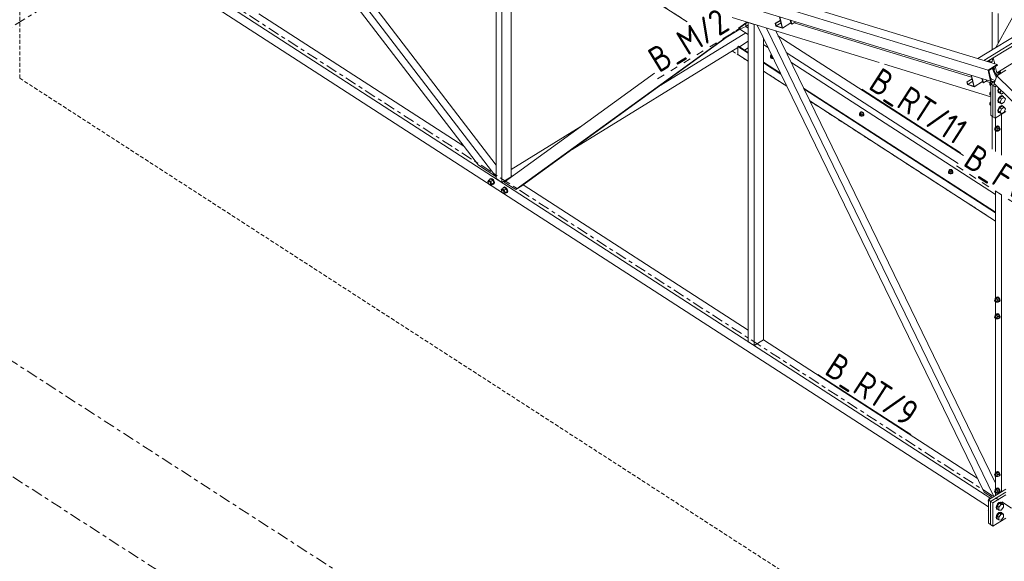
# Model space of a CAD drawing. Header units: millimetres. Extents: x 581 to 1768, y 561 to 1400.
# Tile 37 of 91: x 1094 to 1249, y 1084 to 1169. Entities that reach past the tile are written whole.
import ezdxf

# ---------------------------------------------------------------- set-up
doc = ezdxf.new("R2010")
doc.units = ezdxf.units.MM
doc.header["$LTSCALE"] = 0.6
for name, pattern in [('VERDECKT2', [1.5, 1, -0.5]), ('XKITLINE00', [0]), ('XKITLINE02', [4, 2, -2]), ('XKITLINE03', [6, 3, -1, 1, -1])]:
    doc.linetypes.add(name, pattern=pattern)
for name, color, linetype, lineweight in [('Bolt', 7, 'Continuous', 0), ('Part', 2, 'Continuous', 0), ('PartMark', 3, 'Continuous', 0), ('S-GRID', 1, 'Continuous', 0)]:
    doc.layers.add(name, color=color, linetype=linetype, lineweight=lineweight)
doc.styles.add('ISOCPEUR', font='ISOCPEUR.TTF')

msp = doc.modelspace()

# ---------------------------------------------------------------- linework, layer by layer
at = {"layer": 'Bolt', "color": 3, "linetype": 'XKITLINE00', "lineweight": 0}
for p, q in [((1212.08, 1163.62), (1212, 1163.44)), ((1212.13, 1163.63), (1212.08, 1163.62)), ((1212.13, 1163.56), (1212.14, 1163.62)), ((1212.18, 1163.51), (1212.13, 1163.56)), ((1212.13, 1163.46), (1212.13, 1163.56)), ((1212.14, 1163.62), (1212.14, 1163.62)), ((1212.2, 1163.51), (1212.18, 1163.51)), ((1211.96, 1163.34), (1212, 1163.38)), ((1211.96, 1163.22), (1211.96, 1163.34)), ((1212.05, 1163.12), (1211.96, 1163.22)), ((1211.96, 1163.17), (1211.96, 1163.22)), ((1211.96, 1163.17), (1212.05, 1163.07)), ((1212, 1163.44), (1212.21, 1163.3)), ((1212, 1163.23), (1212, 1163.44)), ((1212.21, 1163.09), (1212, 1163.23)), ((1212.2, 1163.06), (1212.05, 1163.12)), ((1212.05, 1163.07), (1212.2, 1163.01)), ((1212.38, 1163.06), (1212.2, 1163.06)), ((1212.2, 1163.01), (1212.38, 1163.01)), ((1212.29, 1163.31), (1212.21, 1163.3)), ((1212.21, 1163.3), (1212.21, 1163.09)), ((1212.21, 1163.09), (1212.38, 1163.12)), ((1212.41, 1163.07), (1212.38, 1163.06)), ((1212.38, 1163.01), (1212.43, 1163.03)), ((1246.7, 1162.56), (1246.47, 1162.42)), ((1246.76, 1162.9), (1246.65, 1163.01)), ((1246.76, 1162.9), (1246.7, 1162.56)), ((1246.84, 1161.58), (1246.92, 1161.63)), ((1246.92, 1161.63), (1246.91, 1161.63)), ((1246.91, 1161.63), (1246.92, 1161.63)), ((1246.92, 1161.63), (1247.1, 1161.44)), ((1247.04, 1161.13), (1247.1, 1161.44)), ((1246.37, 1159.15), (1246.34, 1159)), ((1246.34, 1159), (1246.37, 1158.89)), ((1246.46, 1159.3), (1246.37, 1159.15)), ((1246.37, 1158.89), (1246.49, 1158.82)), ((1246.58, 1159.41), (1246.46, 1159.3)), ((1246.7, 1159.45), (1246.58, 1159.41)), ((1246.65, 1159.17), (1246.67, 1159.22)), ((1247.09, 1159.47), (1246.67, 1159.22)), ((1246.67, 1159.22), (1246.7, 1159.2)), ((1246.78, 1159.41), (1246.7, 1159.45)), ((1246.78, 1159.41), (1246.88, 1159.34)), ((1247.09, 1159.47), (1247.12, 1159.45)), ((1246.37, 1157.6), (1246.34, 1157.45)), ((1246.34, 1157.45), (1246.37, 1157.34)), ((1246.46, 1157.75), (1246.37, 1157.6)), ((1246.37, 1157.34), (1246.49, 1157.27)), ((1246.49, 1157.77), (1246.46, 1157.75)), ((1246.47, 1158.7), (1246.49, 1158.75)), ((1246.49, 1158.68), (1246.47, 1158.7)), ((1246.47, 1158.7), (1246.49, 1158.69)), ((1247.64, 1158.22), (1247.58, 1157.95)), ((1247.58, 1157.95), (1247.64, 1157.74)), ((1247.75, 1158.41), (1247.64, 1158.22)), ((1247.64, 1157.74), (1247.71, 1157.7)), ((1247.65, 1157.9), (1247.71, 1158.18)), ((1247.71, 1157.7), (1247.65, 1157.9)), ((1247.84, 1158.32), (1247.68, 1157.92)), ((1247.68, 1157.92), (1247.88, 1157.66)), ((1247.68, 1157.92), (1247.97, 1157.73)), ((1247.71, 1158.18), (1247.81, 1158.35)), ((1247.87, 1157.62), (1247.71, 1157.7)), ((1247.91, 1157.64), (1247.87, 1157.62)), ((1247.88, 1157.66), (1248.17, 1157.47)), ((1247.97, 1157.73), (1248.1, 1158.06)), ((1248.17, 1157.47), (1247.97, 1157.73)), ((1248.5, 1157.67), (1248.17, 1157.47)), ((1246.37, 1156.04), (1246.34, 1155.9)), ((1246.34, 1155.9), (1246.37, 1155.79)), ((1246.46, 1156.19), (1246.37, 1156.04)), ((1246.49, 1156.22), (1246.46, 1156.19)), ((1246.47, 1157.15), (1246.49, 1157.2)), ((1246.49, 1157.12), (1246.47, 1157.15)), ((1246.47, 1157.15), (1246.49, 1157.13)), ((1247.64, 1156.67), (1247.58, 1156.39)), ((1247.58, 1156.39), (1247.64, 1156.19)), ((1247.8, 1156.94), (1247.64, 1156.67)), ((1247.64, 1156.19), (1247.71, 1156.15)), ((1247.65, 1156.35), (1247.71, 1156.62)), ((1247.71, 1156.15), (1247.65, 1156.35)), ((1247.88, 1156.88), (1247.68, 1156.37)), ((1247.68, 1156.37), (1247.88, 1156.1)), ((1247.68, 1156.37), (1247.97, 1156.18)), ((1247.71, 1156.62), (1247.87, 1156.9)), ((1247.87, 1156.07), (1247.71, 1156.15)), ((1248.02, 1157.14), (1247.8, 1156.94)), ((1247.87, 1156.9), (1248.09, 1157.1)), ((1247.91, 1156.08), (1247.87, 1156.07)), ((1248.3, 1157.13), (1247.88, 1156.88)), ((1247.88, 1156.88), (1248.17, 1156.69)), ((1247.88, 1156.1), (1248.17, 1155.92)), ((1247.97, 1156.18), (1248.17, 1156.69)), ((1248.17, 1155.92), (1247.97, 1156.18)), ((1248.24, 1157.22), (1248.02, 1157.14)), ((1248.09, 1157.1), (1248.31, 1157.17)), ((1248.17, 1156.69), (1248.59, 1156.95)), ((1248.59, 1156.17), (1248.17, 1155.92)), ((1248.4, 1157.14), (1248.24, 1157.22)), ((1248.3, 1157.13), (1248.59, 1156.95)), ((1248.31, 1157.17), (1248.47, 1157.09)), ((1248.4, 1157.14), (1248.47, 1157.09)), ((1248.47, 1157.09), (1248.5, 1157)), ((1248.59, 1156.95), (1248.79, 1156.69)), ((1248.79, 1156.69), (1248.59, 1156.17)), ((1225.91, 1154.32), (1225.95, 1154.36)), ((1225.91, 1154.21), (1225.91, 1154.32)), ((1226.04, 1154.61), (1225.95, 1154.42)), ((1225.95, 1154.42), (1226.17, 1154.28)), ((1225.95, 1154.21), (1225.95, 1154.42)), ((1226.11, 1154.62), (1226.04, 1154.61)), ((1226.09, 1154.6), (1226.14, 1154.65)), ((1226.09, 1154.55), (1226.09, 1154.6)), ((1226.13, 1154.5), (1226.09, 1154.55)), ((1226.09, 1154.44), (1226.09, 1154.55)), ((1226.21, 1154.47), (1226.13, 1154.5)), ((1226.14, 1154.65), (1226.21, 1154.67)), ((1226.47, 1154.33), (1226.17, 1154.28)), ((1226.17, 1154.28), (1226.17, 1154.07)), ((1226.21, 1154.67), (1226.3, 1154.67)), ((1226.29, 1154.47), (1226.21, 1154.47)), ((1226.37, 1154.5), (1226.29, 1154.47)), ((1226.3, 1154.67), (1226.37, 1154.64)), ((1226.37, 1154.64), (1226.41, 1154.6)), ((1226.41, 1154.54), (1226.37, 1154.5)), ((1226.55, 1154.52), (1226.4, 1154.62)), ((1226.41, 1154.6), (1226.41, 1154.54)), ((1226.41, 1154.49), (1226.41, 1154.6)), ((1226.47, 1154.33), (1226.55, 1154.52)), ((1226.47, 1154.33), (1226.47, 1154.12)), ((1226.47, 1154.12), (1226.55, 1154.31)), ((1226.55, 1154.31), (1226.55, 1154.52)), ((1226.55, 1154.36), (1226.59, 1154.31)), ((1226.59, 1154.31), (1226.59, 1154.2)), ((1226.59, 1154.26), (1226.59, 1154.31)), ((1226.59, 1154.15), (1226.59, 1154.26)), ((1246.37, 1155.79), (1246.49, 1155.71)), ((1246.47, 1155.59), (1246.49, 1155.64)), ((1246.49, 1155.57), (1246.47, 1155.59)), ((1246.47, 1155.59), (1246.49, 1155.58)), ((1247.64, 1155.12), (1247.58, 1154.84)), ((1247.58, 1154.84), (1247.64, 1154.64)), ((1247.8, 1155.39), (1247.64, 1155.12)), ((1247.64, 1154.64), (1247.71, 1154.59)), ((1247.65, 1154.79), (1247.71, 1155.07)), ((1247.71, 1154.59), (1247.65, 1154.79)), ((1247.88, 1155.33), (1247.68, 1154.81)), ((1247.68, 1154.81), (1247.88, 1154.55)), ((1247.68, 1154.81), (1247.97, 1154.62)), ((1247.71, 1155.07), (1247.87, 1155.34)), ((1247.87, 1154.51), (1247.71, 1154.59)), ((1248.02, 1155.59), (1247.8, 1155.39)), ((1247.87, 1155.34), (1248.09, 1155.54)), ((1247.91, 1154.53), (1247.87, 1154.51)), ((1248.3, 1155.58), (1247.88, 1155.33)), ((1247.88, 1155.33), (1248.17, 1155.14)), ((1247.88, 1154.55), (1248.17, 1154.36)), ((1247.97, 1154.62), (1248.17, 1155.14)), ((1248.17, 1154.36), (1247.97, 1154.62)), ((1248.24, 1155.66), (1248.02, 1155.59)), ((1248.09, 1155.54), (1248.31, 1155.62)), ((1248.17, 1155.14), (1248.59, 1155.39)), ((1248.59, 1154.62), (1248.17, 1154.36)), ((1248.4, 1155.58), (1248.24, 1155.66)), ((1248.3, 1155.58), (1248.59, 1155.39)), ((1248.31, 1155.62), (1248.47, 1155.54)), ((1248.4, 1155.58), (1248.47, 1155.54)), ((1248.47, 1155.54), (1248.5, 1155.45)), ((1248.59, 1155.39), (1248.79, 1155.13)), ((1248.79, 1155.13), (1248.59, 1154.62)), ((1226, 1154.11), (1225.91, 1154.21)), ((1225.91, 1154.15), (1225.91, 1154.21)), ((1225.91, 1154.15), (1226, 1154.05)), ((1225.95, 1154.21), (1226.17, 1154.07)), ((1226.16, 1154.05), (1226, 1154.11)), ((1226, 1154.05), (1226.16, 1154)), ((1226.34, 1154.05), (1226.16, 1154.05)), ((1226.16, 1154), (1226.34, 1153.99)), ((1226.17, 1154.07), (1226.47, 1154.12)), ((1226.5, 1154.1), (1226.34, 1154.05)), ((1226.34, 1153.99), (1226.5, 1154.05)), ((1226.59, 1154.2), (1226.5, 1154.1)), ((1226.5, 1154.05), (1226.59, 1154.15)), ((1247.09, 1151.94), (1247.11, 1152.01)), ((1247.11, 1151.85), (1247.09, 1151.94)), ((1247.11, 1152.01), (1247.27, 1152.11)), ((1247.11, 1152.01), (1247.16, 1152.03)), ((1247.16, 1151.76), (1247.11, 1151.85)), ((1247.16, 1152.03), (1247.23, 1152.01)), ((1247.23, 1151.69), (1247.16, 1151.76)), ((1247.17, 1152.24), (1247.41, 1152.38)), ((1247.17, 1152.24), (1247.39, 1152.24)), ((1247.17, 1152.05), (1247.17, 1152.24)), ((1247.23, 1152.01), (1247.3, 1151.94)), ((1247.3, 1151.67), (1247.23, 1151.69)), ((1247.3, 1151.94), (1247.35, 1151.85)), ((1247.35, 1151.69), (1247.3, 1151.67)), ((1247.35, 1151.85), (1247.37, 1151.76)), ((1247.35, 1151.69), (1247.51, 1151.8)), ((1247.37, 1151.76), (1247.35, 1151.69)), ((1247.39, 1151.67), (1247.36, 1151.7)), ((1247.38, 1152.36), (1247.39, 1152.41)), ((1247.39, 1152.41), (1247.49, 1152.46)), ((1247.39, 1152.41), (1247.45, 1152.45)), ((1247.39, 1152.24), (1247.63, 1152.38)), ((1247.39, 1152.24), (1247.61, 1151.95)), ((1247.39, 1151.67), (1247.61, 1151.67)), ((1247.63, 1152.38), (1247.41, 1152.38)), ((1247.55, 1152.49), (1247.45, 1152.45)), ((1247.49, 1152.46), (1247.63, 1152.41)), ((1247.69, 1152.45), (1247.55, 1152.49)), ((1247.61, 1151.95), (1247.85, 1152.1)), ((1247.61, 1151.67), (1247.61, 1151.95)), ((1247.61, 1151.67), (1247.85, 1151.81)), ((1247.63, 1152.41), (1247.77, 1152.28)), ((1247.85, 1152.1), (1247.63, 1152.38)), ((1247.83, 1152.31), (1247.69, 1152.45)), ((1247.75, 1151.75), (1247.77, 1151.74)), ((1247.77, 1152.28), (1247.87, 1152.1)), ((1247.87, 1151.79), (1247.77, 1151.74)), ((1247.93, 1152.13), (1247.83, 1152.31)), ((1247.85, 1151.81), (1247.85, 1152.1)), ((1247.87, 1152.1), (1247.91, 1151.92)), ((1247.91, 1151.92), (1247.87, 1151.79)), ((1247.87, 1151.79), (1247.93, 1151.82)), ((1247.97, 1151.95), (1247.93, 1152.13)), ((1247.93, 1151.82), (1247.97, 1151.95)), ((1239.87, 1145.3), (1239.91, 1145.35)), ((1239.87, 1145.19), (1239.87, 1145.3)), ((1239.96, 1145.09), (1239.87, 1145.19)), ((1239.87, 1145.14), (1239.87, 1145.19)), ((1239.87, 1145.14), (1239.96, 1145.04)), ((1239.99, 1145.59), (1239.91, 1145.41)), ((1239.91, 1145.41), (1240.12, 1145.27)), ((1239.91, 1145.2), (1239.91, 1145.41)), ((1239.91, 1145.2), (1240.12, 1145.06)), ((1240.11, 1145.03), (1239.96, 1145.09)), ((1239.96, 1145.04), (1240.11, 1144.98)), ((1240.07, 1145.6), (1239.99, 1145.59)), ((1240.05, 1145.58), (1240.09, 1145.63)), ((1240.05, 1145.53), (1240.05, 1145.58)), ((1240.09, 1145.48), (1240.05, 1145.53)), ((1240.05, 1145.43), (1240.05, 1145.53)), ((1240.09, 1145.63), (1240.17, 1145.66)), ((1240.16, 1145.45), (1240.09, 1145.48)), ((1240.29, 1145.03), (1240.11, 1145.03)), ((1240.42, 1145.31), (1240.12, 1145.27)), ((1240.12, 1145.27), (1240.12, 1145.06)), ((1240.12, 1145.06), (1240.42, 1145.11)), ((1240.25, 1145.45), (1240.16, 1145.45)), ((1240.17, 1145.66), (1240.25, 1145.66)), ((1240.25, 1145.66), (1240.33, 1145.63)), ((1240.32, 1145.48), (1240.25, 1145.45)), ((1240.45, 1145.09), (1240.29, 1145.03)), ((1240.29, 1144.98), (1240.45, 1145.04)), ((1240.37, 1145.53), (1240.32, 1145.48)), ((1240.33, 1145.63), (1240.37, 1145.58)), ((1240.51, 1145.5), (1240.35, 1145.6)), ((1240.37, 1145.58), (1240.37, 1145.53)), ((1240.37, 1145.48), (1240.37, 1145.58)), ((1240.42, 1145.31), (1240.51, 1145.5)), ((1240.42, 1145.31), (1240.42, 1145.11)), ((1240.42, 1145.11), (1240.51, 1145.29)), ((1240.54, 1145.18), (1240.45, 1145.09)), ((1240.45, 1145.04), (1240.54, 1145.13)), ((1240.51, 1145.29), (1240.51, 1145.5)), ((1240.51, 1145.34), (1240.55, 1145.3)), ((1240.55, 1145.3), (1240.54, 1145.18)), ((1240.54, 1145.13), (1240.55, 1145.25)), ((1240.55, 1145.25), (1240.55, 1145.3)), ((1167.67, 1143.79), (1167.83, 1143.99)), ((1167.75, 1143.58), (1167.67, 1143.79)), ((1167.74, 1143.66), (1167.76, 1143.74)), ((1167.76, 1143.54), (1167.74, 1143.66)), ((1167.76, 1143.74), (1167.83, 1143.79)), ((1167.76, 1143.74), (1167.83, 1143.77)), ((1167.83, 1143.42), (1167.76, 1143.54)), ((1167.79, 1143.49), (1167.83, 1143.37)), ((1167.83, 1143.99), (1168.14, 1144.18)), ((1167.83, 1143.99), (1168.16, 1143.79)), ((1167.83, 1143.77), (1167.92, 1143.74)), ((1167.92, 1143.74), (1168.02, 1143.65)), ((1167.98, 1144.09), (1168, 1144.16)), ((1168, 1144.16), (1168.13, 1144.22)), ((1168, 1144.16), (1168.07, 1144.2)), ((1168.02, 1143.65), (1168.08, 1143.53)), ((1168.2, 1144.26), (1168.07, 1144.2)), ((1168.08, 1143.53), (1168.11, 1143.42)), ((1168.13, 1144.22), (1168.3, 1144.16)), ((1168.47, 1143.98), (1168.14, 1144.18)), ((1168.16, 1143.79), (1168.47, 1143.98)), ((1168.16, 1143.79), (1168.32, 1143.37)), ((1168.38, 1144.2), (1168.2, 1144.26)), ((1168.3, 1144.16), (1168.48, 1143.99)), ((1168.32, 1143.37), (1168.63, 1143.56)), ((1168.55, 1144.04), (1168.38, 1144.2)), ((1168.63, 1143.56), (1168.47, 1143.98)), ((1168.47, 1143.35), (1168.63, 1143.56)), ((1168.48, 1143.99), (1168.61, 1143.77)), ((1168.68, 1143.81), (1168.55, 1144.04)), ((1168.61, 1143.77), (1168.65, 1143.54)), ((1168.65, 1143.54), (1168.61, 1143.38)), ((1168.73, 1143.59), (1168.68, 1143.81)), ((1168.68, 1143.42), (1168.73, 1143.59)), ((1240.11, 1144.98), (1240.29, 1144.98)), ((1167.92, 1143.33), (1167.83, 1143.42)), ((1167.83, 1143.37), (1168.16, 1143.16)), ((1168.02, 1143.3), (1167.92, 1143.33)), ((1168.08, 1143.33), (1168.02, 1143.3)), ((1168.11, 1143.42), (1168.08, 1143.33)), ((1168.08, 1143.33), (1168.16, 1143.37)), ((1168.16, 1143.16), (1168.32, 1143.37)), ((1168.16, 1143.16), (1168.47, 1143.35)), ((1168.48, 1143.32), (1168.44, 1143.34)), ((1168.61, 1143.38), (1168.48, 1143.32)), ((1168.61, 1143.38), (1168.68, 1143.42)), ((1169.77, 1142.44), (1169.93, 1142.64)), ((1169.85, 1142.23), (1169.77, 1142.44)), ((1169.83, 1142.3), (1169.85, 1142.39)), ((1169.85, 1142.18), (1169.83, 1142.3)), ((1169.85, 1142.39), (1169.93, 1142.43)), ((1169.85, 1142.39), (1169.92, 1142.42)), ((1169.92, 1142.06), (1169.85, 1142.18)), ((1169.88, 1142.14), (1169.93, 1142.02)), ((1169.92, 1142.42), (1170.02, 1142.39)), ((1170.02, 1141.98), (1169.92, 1142.06)), ((1169.93, 1142.64), (1170.24, 1142.83)), ((1169.93, 1142.64), (1170.25, 1142.43)), ((1169.93, 1142.02), (1170.25, 1141.81)), ((1170.02, 1142.39), (1170.11, 1142.3)), ((1170.11, 1141.94), (1170.02, 1141.98)), ((1170.07, 1142.73), (1170.1, 1142.81)), ((1170.1, 1142.81), (1170.22, 1142.87)), ((1170.1, 1142.81), (1170.17, 1142.85)), ((1170.11, 1142.3), (1170.18, 1142.18)), ((1170.18, 1141.98), (1170.11, 1141.94)), ((1170.3, 1142.91), (1170.17, 1142.85)), ((1170.18, 1142.18), (1170.2, 1142.06)), ((1170.2, 1142.06), (1170.18, 1141.98)), ((1170.18, 1141.98), (1170.25, 1142.02)), ((1170.22, 1142.87), (1170.4, 1142.81)), ((1170.56, 1142.62), (1170.24, 1142.83)), ((1170.25, 1142.43), (1170.56, 1142.62)), ((1170.25, 1142.43), (1170.41, 1142.02)), ((1170.25, 1141.81), (1170.41, 1142.02)), ((1170.25, 1141.81), (1170.56, 1142)), ((1170.47, 1142.85), (1170.3, 1142.91)), ((1170.4, 1142.81), (1170.57, 1142.64)), ((1170.41, 1142.02), (1170.72, 1142.21)), ((1170.64, 1142.68), (1170.47, 1142.85)), ((1170.57, 1141.97), (1170.53, 1141.98)), ((1170.72, 1142.21), (1170.56, 1142.62)), ((1170.56, 1142), (1170.72, 1142.21)), ((1170.57, 1142.64), (1170.7, 1142.42)), ((1170.7, 1142.03), (1170.57, 1141.97)), ((1170.77, 1142.46), (1170.64, 1142.68)), ((1170.7, 1142.42), (1170.75, 1142.19)), ((1170.75, 1142.19), (1170.7, 1142.03)), ((1170.7, 1142.03), (1170.77, 1142.07)), ((1170.82, 1142.24), (1170.77, 1142.46)), ((1170.77, 1142.07), (1170.82, 1142.24)), ((1247.09, 1125.13), (1247.11, 1125.19)), ((1247.11, 1125.04), (1247.09, 1125.13)), ((1247.11, 1125.19), (1247.27, 1125.3)), ((1247.11, 1125.19), (1247.16, 1125.22)), ((1247.16, 1124.95), (1247.11, 1125.04)), ((1247.16, 1125.22), (1247.23, 1125.19)), ((1247.23, 1124.88), (1247.16, 1124.95)), ((1247.17, 1125.43), (1247.41, 1125.57)), ((1247.17, 1125.43), (1247.39, 1125.42)), ((1247.17, 1125.23), (1247.17, 1125.43)), ((1247.23, 1125.19), (1247.3, 1125.13)), ((1247.3, 1125.13), (1247.35, 1125.04)), ((1247.35, 1125.04), (1247.37, 1124.95)), ((1247.35, 1124.88), (1247.51, 1124.98)), ((1247.37, 1124.95), (1247.35, 1124.88)), ((1247.38, 1125.55), (1247.39, 1125.6)), ((1247.39, 1125.6), (1247.49, 1125.65)), ((1247.39, 1125.6), (1247.45, 1125.64)), ((1247.39, 1125.42), (1247.63, 1125.57)), ((1247.39, 1125.42), (1247.61, 1125.14)), ((1247.63, 1125.57), (1247.41, 1125.57)), ((1247.55, 1125.68), (1247.45, 1125.64)), ((1247.49, 1125.65), (1247.63, 1125.6)), ((1247.69, 1125.63), (1247.55, 1125.68)), ((1247.61, 1125.14), (1247.85, 1125.29)), ((1247.61, 1124.86), (1247.61, 1125.14)), ((1247.61, 1124.86), (1247.85, 1125)), ((1247.63, 1125.6), (1247.77, 1125.47)), ((1247.85, 1125.29), (1247.63, 1125.57)), ((1247.83, 1125.5), (1247.69, 1125.63)), ((1247.75, 1124.94), (1247.77, 1124.93)), ((1247.77, 1125.47), (1247.87, 1125.29)), ((1247.87, 1124.98), (1247.77, 1124.93)), ((1247.93, 1125.32), (1247.83, 1125.5)), ((1247.85, 1125), (1247.85, 1125.29)), ((1247.87, 1125.29), (1247.91, 1125.11)), ((1247.91, 1125.11), (1247.87, 1124.98)), ((1247.87, 1124.98), (1247.93, 1125.01)), ((1247.97, 1125.14), (1247.93, 1125.32)), ((1247.93, 1125.01), (1247.97, 1125.14)), ((1247.3, 1124.86), (1247.23, 1124.88)), ((1247.35, 1124.88), (1247.3, 1124.86)), ((1247.39, 1124.86), (1247.36, 1124.89)), ((1247.39, 1124.86), (1247.61, 1124.86)), ((1247.09, 1122.54), (1247.11, 1122.6)), ((1247.11, 1122.45), (1247.09, 1122.54)), ((1247.11, 1122.6), (1247.27, 1122.71)), ((1247.11, 1122.6), (1247.16, 1122.63)), ((1247.16, 1122.36), (1247.11, 1122.45)), ((1247.16, 1122.63), (1247.23, 1122.6)), ((1247.23, 1122.29), (1247.16, 1122.36)), ((1247.17, 1122.83), (1247.41, 1122.98)), ((1247.17, 1122.83), (1247.39, 1122.83)), ((1247.17, 1122.64), (1247.17, 1122.83)), ((1247.23, 1122.6), (1247.3, 1122.54)), ((1247.3, 1122.27), (1247.23, 1122.29)), ((1247.3, 1122.54), (1247.35, 1122.45)), ((1247.35, 1122.29), (1247.3, 1122.27)), ((1247.35, 1122.45), (1247.37, 1122.36)), ((1247.35, 1122.29), (1247.51, 1122.39)), ((1247.37, 1122.36), (1247.35, 1122.29)), ((1247.39, 1122.27), (1247.36, 1122.3)), ((1247.38, 1122.96), (1247.39, 1123.01)), ((1247.39, 1123.01), (1247.49, 1123.06)), ((1247.39, 1123.01), (1247.45, 1123.04)), ((1247.39, 1122.83), (1247.63, 1122.98)), ((1247.39, 1122.83), (1247.61, 1122.55)), ((1247.39, 1122.27), (1247.61, 1122.27)), ((1247.63, 1122.98), (1247.41, 1122.98)), ((1247.55, 1123.09), (1247.45, 1123.04)), ((1247.49, 1123.06), (1247.63, 1123.01)), ((1247.69, 1123.04), (1247.55, 1123.09)), ((1247.61, 1122.55), (1247.85, 1122.7)), ((1247.61, 1122.27), (1247.61, 1122.55)), ((1247.61, 1122.27), (1247.85, 1122.41)), ((1247.63, 1123.01), (1247.77, 1122.88)), ((1247.85, 1122.7), (1247.63, 1122.98)), ((1247.83, 1122.91), (1247.69, 1123.04)), ((1247.75, 1122.35), (1247.77, 1122.34)), ((1247.77, 1122.88), (1247.87, 1122.7)), ((1247.87, 1122.38), (1247.77, 1122.34)), ((1247.93, 1122.73), (1247.83, 1122.91)), ((1247.85, 1122.41), (1247.85, 1122.7)), ((1247.87, 1122.7), (1247.91, 1122.52)), ((1247.91, 1122.52), (1247.87, 1122.38)), ((1247.87, 1122.38), (1247.93, 1122.42)), ((1247.97, 1122.55), (1247.93, 1122.73)), ((1247.93, 1122.42), (1247.97, 1122.55)), ((1247.09, 1097.8), (1247.11, 1097.86)), ((1247.11, 1097.71), (1247.09, 1097.8)), ((1247.11, 1097.86), (1247.27, 1097.97)), ((1247.11, 1097.86), (1247.16, 1097.89)), ((1247.16, 1097.62), (1247.11, 1097.71)), ((1247.16, 1097.89), (1247.23, 1097.86)), ((1247.23, 1097.55), (1247.16, 1097.62)), ((1247.17, 1098.1), (1247.41, 1098.24)), ((1247.17, 1098.1), (1247.39, 1098.1)), ((1247.17, 1097.91), (1247.17, 1098.1)), ((1247.23, 1097.86), (1247.3, 1097.8)), ((1247.3, 1097.53), (1247.23, 1097.55)), ((1247.3, 1097.8), (1247.35, 1097.71)), ((1247.35, 1097.55), (1247.3, 1097.53)), ((1247.35, 1097.71), (1247.37, 1097.62)), ((1247.35, 1097.55), (1247.51, 1097.66)), ((1247.37, 1097.62), (1247.35, 1097.55)), ((1247.39, 1097.53), (1247.36, 1097.56)), ((1247.38, 1098.22), (1247.39, 1098.27)), ((1247.39, 1098.27), (1247.49, 1098.32)), ((1247.39, 1098.27), (1247.45, 1098.31)), ((1247.39, 1098.1), (1247.63, 1098.24)), ((1247.39, 1098.1), (1247.61, 1097.81)), ((1247.39, 1097.53), (1247.61, 1097.53)), ((1247.63, 1098.24), (1247.41, 1098.24)), ((1247.55, 1098.35), (1247.45, 1098.31)), ((1247.49, 1098.32), (1247.63, 1098.27)), ((1247.69, 1098.3), (1247.55, 1098.35)), ((1247.61, 1097.81), (1247.85, 1097.96)), ((1247.61, 1097.53), (1247.61, 1097.81)), ((1247.61, 1097.53), (1247.85, 1097.67)), ((1247.63, 1098.27), (1247.77, 1098.14)), ((1247.85, 1097.96), (1247.63, 1098.24)), ((1247.83, 1098.17), (1247.69, 1098.3)), ((1247.75, 1097.61), (1247.77, 1097.6)), ((1247.77, 1098.14), (1247.87, 1097.96)), ((1247.87, 1097.65), (1247.77, 1097.6)), ((1247.93, 1097.99), (1247.83, 1098.17)), ((1247.85, 1097.67), (1247.85, 1097.96)), ((1247.87, 1097.96), (1247.91, 1097.78)), ((1247.91, 1097.78), (1247.87, 1097.65)), ((1247.87, 1097.65), (1247.93, 1097.68)), ((1247.97, 1097.81), (1247.93, 1097.99)), ((1247.93, 1097.68), (1247.97, 1097.81)), ((1247.17, 1095.51), (1247.41, 1095.65)), ((1247.38, 1095.63), (1247.39, 1095.68)), ((1247.39, 1095.68), (1247.49, 1095.73)), ((1247.39, 1095.68), (1247.45, 1095.72)), ((1247.39, 1095.5), (1247.63, 1095.65)), ((1247.63, 1095.65), (1247.41, 1095.65)), ((1247.55, 1095.76), (1247.45, 1095.72)), ((1247.49, 1095.73), (1247.63, 1095.68)), ((1247.69, 1095.71), (1247.55, 1095.76)), ((1247.63, 1095.68), (1247.77, 1095.55)), ((1247.85, 1095.37), (1247.63, 1095.65)), ((1247.83, 1095.58), (1247.69, 1095.71)), ((1246.34, 1094.17), (1246.22, 1094.06)), ((1246.46, 1094.21), (1246.34, 1094.17)), ((1246.55, 1094.17), (1246.46, 1094.21)), ((1246.55, 1094.17), (1246.57, 1094.15)), ((1247.09, 1095.21), (1247.11, 1095.27)), ((1247.11, 1095.12), (1247.09, 1095.21)), ((1247.11, 1095.27), (1247.27, 1095.38)), ((1247.11, 1095.27), (1247.16, 1095.3)), ((1247.16, 1095.03), (1247.11, 1095.12)), ((1247.16, 1095.3), (1247.23, 1095.27)), ((1247.23, 1094.96), (1247.16, 1095.03)), ((1247.17, 1095.51), (1247.39, 1095.5)), ((1247.17, 1095.31), (1247.17, 1095.51)), ((1247.23, 1095.27), (1247.3, 1095.21)), ((1247.3, 1094.94), (1247.23, 1094.96)), ((1247.3, 1095.21), (1247.35, 1095.12)), ((1247.35, 1094.96), (1247.3, 1094.94)), ((1247.35, 1095.12), (1247.37, 1095.03)), ((1247.35, 1094.96), (1247.51, 1095.06)), ((1247.37, 1095.03), (1247.35, 1094.96)), ((1247.39, 1094.94), (1247.36, 1094.97)), ((1247.39, 1095.5), (1247.61, 1095.22)), ((1247.39, 1094.94), (1247.61, 1094.94)), ((1247.61, 1095.22), (1247.85, 1095.37)), ((1247.61, 1094.94), (1247.61, 1095.22)), ((1247.61, 1094.94), (1247.85, 1095.08)), ((1247.75, 1095.02), (1247.77, 1095.01)), ((1247.77, 1095.55), (1247.87, 1095.37)), ((1247.87, 1095.06), (1247.77, 1095.01)), ((1247.93, 1095.4), (1247.83, 1095.58)), ((1247.85, 1095.08), (1247.85, 1095.37)), ((1247.87, 1095.37), (1247.91, 1095.19)), ((1247.91, 1095.19), (1247.87, 1095.06)), ((1247.87, 1095.06), (1247.93, 1095.09)), ((1247.97, 1095.22), (1247.93, 1095.4)), ((1247.93, 1095.09), (1247.97, 1095.22)), ((1246.13, 1093.91), (1246.1, 1093.76)), ((1246.1, 1093.76), (1246.13, 1093.67)), ((1246.22, 1094.06), (1246.13, 1093.91)), ((1247.4, 1092.98), (1247.34, 1092.71)), ((1247.34, 1092.71), (1247.4, 1092.5)), ((1247.56, 1093.26), (1247.4, 1092.98)), ((1247.41, 1092.66), (1247.47, 1092.94)), ((1247.47, 1092.46), (1247.41, 1092.66)), ((1247.47, 1092.94), (1247.63, 1093.21)), ((1247.85, 1093.38), (1247.49, 1092.94)), ((1247.49, 1092.94), (1247.49, 1092.49)), ((1247.49, 1092.94), (1247.78, 1092.75)), ((1247.78, 1093.46), (1247.56, 1093.26)), ((1247.63, 1093.21), (1247.85, 1093.41)), ((1248, 1093.53), (1247.78, 1093.46)), ((1247.78, 1092.75), (1248.14, 1093.19)), ((1247.78, 1092.3), (1247.78, 1092.75)), ((1247.85, 1093.41), (1248.07, 1093.48)), ((1248.21, 1093.38), (1247.85, 1093.38)), ((1247.85, 1093.38), (1248.14, 1093.19)), ((1248.16, 1093.45), (1248, 1093.53)), ((1248.07, 1093.48), (1248.23, 1093.41)), ((1248.14, 1093.19), (1248.5, 1093.19)), ((1248.5, 1092.74), (1248.14, 1092.3)), ((1248.16, 1093.45), (1248.23, 1093.41)), ((1248.21, 1093.38), (1248.5, 1093.19)), ((1248.23, 1093.41), (1248.25, 1093.35)), ((1248.5, 1093.19), (1248.5, 1092.74)), ((1246.13, 1092.34), (1246.1, 1092.21)), ((1246.1, 1092.21), (1246.13, 1092.11)), ((1247.4, 1091.43), (1247.34, 1091.15)), ((1247.34, 1091.15), (1247.4, 1090.95)), ((1247.4, 1092.5), (1247.47, 1092.46)), ((1247.56, 1091.7), (1247.4, 1091.43)), ((1247.41, 1091.11), (1247.47, 1091.38)), ((1247.47, 1090.9), (1247.41, 1091.11)), ((1247.63, 1092.38), (1247.47, 1092.46)), ((1247.47, 1091.38), (1247.63, 1091.66)), ((1247.49, 1092.49), (1247.78, 1092.3)), ((1247.85, 1091.83), (1247.49, 1091.38)), ((1247.49, 1091.38), (1247.49, 1090.93)), ((1247.49, 1091.38), (1247.78, 1091.2)), ((1247.78, 1091.9), (1247.56, 1091.7)), ((1247.65, 1092.39), (1247.63, 1092.38)), ((1247.63, 1091.66), (1247.85, 1091.86)), ((1248.14, 1092.3), (1247.78, 1092.3)), ((1248, 1091.97), (1247.78, 1091.9)), ((1247.78, 1091.2), (1248.14, 1091.64)), ((1247.78, 1090.75), (1247.78, 1091.2)), ((1247.85, 1091.86), (1248.07, 1091.93)), ((1248.21, 1091.82), (1247.85, 1091.83)), ((1247.85, 1091.83), (1248.14, 1091.64)), ((1248.16, 1091.9), (1248, 1091.97)), ((1248.07, 1091.93), (1248.23, 1091.85)), ((1248.14, 1091.64), (1248.5, 1091.63)), ((1248.5, 1091.19), (1248.14, 1090.74)), ((1248.16, 1091.9), (1248.23, 1091.85)), ((1248.21, 1091.82), (1248.5, 1091.63)), ((1248.23, 1091.85), (1248.25, 1091.8)), ((1248.5, 1091.63), (1248.5, 1091.19)), ((1247.4, 1090.95), (1247.47, 1090.9)), ((1247.63, 1090.83), (1247.47, 1090.9)), ((1247.49, 1090.93), (1247.78, 1090.75)), ((1247.65, 1090.83), (1247.63, 1090.83)), ((1248.14, 1090.74), (1247.78, 1090.75))]:
    msp.add_line(p, q, dxfattribs=at)
at = {"layer": 'Part', "color": 2, "linetype": 'XKITLINE00', "lineweight": 0}
for p, q in [((1246.08, 1161.22), (1051.65, 1220.61)), ((1053.08, 1221.49), (1247.51, 1162.09)), ((1052.06, 1218.86), (1246.48, 1159.47)), ((1246.13, 1092.81), (1057.12, 1214.91)), ((1061.69, 1213.51), (1246.51, 1094.11)), ((1244.48, 1163.02), (1314.66, 1206.04)), ((1245.39, 1162.74), (1315.57, 1205.77)), ((1245.94, 1162.57), (1315.68, 1205.33)), ((1247.29, 1164.74), (1266.94, 1200.33)), ((1166.19, 1146.3), (1130.96, 1192.35)), ((1168.92, 1144.54), (1132.77, 1191.8)), ((1168.96, 1146.33), (1134.6, 1191.24)), ((1168.96, 1180.74), (1168.96, 1144.21)), ((1169.89, 1180.46), (1169.89, 1143.61)), ((1171.32, 1144.49), (1171.32, 1180.02)), ((1190.68, 1174.1), (1198.9, 1168.79)), ((1131.78, 1170.04), (1163.92, 1149.28)), ((1246.7, 1164.38), (1246.7, 1170.69)), ((1247.63, 1165.36), (1247.63, 1170.09)), ((1205.95, 1169.44), (1228.98, 1162.4)), ((1206.96, 1167.8), (1208.25, 1168.74)), ((1207, 1167.73), (1208.35, 1168.71)), ((1208.09, 1168.07), (1208.09, 1168.52)), ((1208.5, 1168.32), (1208.09, 1168.07)), ((1208.5, 1168.32), (1208.09, 1168.07)), ((1209.43, 1168.38), (1208.5, 1168.66)), ((1208.5, 1168.66), (1208.5, 1118.67)), ((1209.43, 1168.38), (1209.43, 1118.07)), ((1209.9, 1168.23), (1245.44, 1095.1)), ((1212.72, 1168.55), (1213.53, 1169.05)), ((1212.72, 1168.55), (1212.76, 1168.53)), ((1212.82, 1168.11), (1212.72, 1168.55)), ((1212.76, 1168.53), (1213.54, 1169.01)), ((1212.85, 1168.15), (1212.76, 1168.53)), ((1212.85, 1168.15), (1213.63, 1168.63)), ((1213.81, 1167.86), (1212.85, 1168.15)), ((1213.81, 1167.86), (1213.41, 1169.57)), ((1213.86, 1167.79), (1213.45, 1169.56)), ((1213.86, 1167.79), (1215.18, 1168.6)), ((1215.21, 1168.45), (1215.07, 1169.06)), ((1215.32, 1168.42), (1215.18, 1169.03)), ((1215.32, 1168.42), (1215.21, 1168.45)), ((1215.94, 1168.8), (1215.32, 1168.42)), ((1215.68, 1168.63), (1243.5, 1160.13)), ((1172.06, 1142.51), (1205.38, 1166.66)), ((1173.01, 1143.1), (1206.33, 1167.24)), ((1194.79, 1158.88), (1208.09, 1167.03)), ((1205.28, 1166.48), (1207.16, 1167.64)), ((1208.09, 1168.07), (1207.16, 1167.64)), ((1208.09, 1168.07), (1207.16, 1167.64)), ((1207.16, 1167.64), (1207.16, 1167.85)), ((1207.16, 1167.64), (1208.5, 1166.77)), ((1208.09, 1168.07), (1208.5, 1167.81)), ((1247, 1094.41), (1211.33, 1167.8)), ((1247.23, 1096.5), (1212.79, 1167.35)), ((1212.82, 1168.11), (1213.86, 1167.79)), ((1213.15, 1166.61), (1242.2, 1147.84)), ((1247.45, 1160.79), (1258.49, 1167.56)), ((1207.11, 1164.88), (1208.5, 1165.73)), ((1210.86, 1118.95), (1210.86, 1166.25)), ((1210.86, 1165.24), (1211.57, 1164.78)), ((1180.87, 1148.79), (1206.88, 1164.74)), ((1206.88, 1164.93), (1206.96, 1164.98)), ((1206.88, 1163.64), (1206.88, 1164.93)), ((1206.88, 1164.93), (1208.5, 1163.89)), ((1206.88, 1163.64), (1208.5, 1162.59)), ((1206.96, 1164.98), (1208.5, 1163.98)), ((1207.92, 1164.35), (1208.5, 1164.7)), ((1214.43, 1163.98), (1241.38, 1146.57)), ((1210.86, 1162.45), (1213.55, 1160.71)), ((1210.86, 1162.36), (1213.62, 1160.58)), ((1215.16, 1162.47), (1247.23, 1141.75)), ((1229.82, 1162.15), (1246.49, 1157.05)), ((1245.16, 1163.44), (1245.17, 1163.46)), ((1245.17, 1163.46), (1245.2, 1163.46)), ((1247.51, 1162.09), (1246.08, 1161.22)), ((1246.17, 1161.17), (1247.53, 1162.01)), ((1246.3, 1162.46), (1246.19, 1162.73)), ((1246.48, 1162.41), (1246.31, 1162.8)), ((1247.11, 1162.21), (1246.89, 1163.16)), ((1247.53, 1162.01), (1247.51, 1162.09)), ((1170.26, 1143.67), (1193.77, 1160.71)), ((1210.86, 1161.07), (1214.53, 1158.69)), ((1246.08, 1161.22), (1246.48, 1159.47)), ((1246.56, 1159.51), (1246.17, 1161.17)), ((1247.34, 1160.11), (1246.72, 1161.51)), ((1247.43, 1160.26), (1246.84, 1161.59)), ((1247.5, 1160.56), (1247.21, 1161.81)), ((1247.34, 1160.46), (1247.5, 1160.56)), ((1247.45, 1160.33), (1248.88, 1161.21)), ((1247.73, 1160.5), (1247.64, 1160.91)), ((1247.87, 1160.59), (1247.77, 1161)), ((1247.96, 1160.64), (1247.86, 1161.05)), ((1247.96, 1160.64), (1247.86, 1161.05)), ((1248.05, 1160.69), (1247.95, 1161.1)), ((1242.75, 1159.37), (1243.56, 1159.87)), ((1242.75, 1159.37), (1242.79, 1159.36)), ((1242.85, 1158.94), (1242.75, 1159.37)), ((1242.79, 1159.36), (1243.57, 1159.84)), ((1242.88, 1158.98), (1242.79, 1159.36)), ((1242.85, 1158.94), (1243.89, 1158.62)), ((1242.88, 1158.98), (1243.66, 1159.46)), ((1243.83, 1158.69), (1242.88, 1158.98)), ((1243.83, 1158.69), (1243.44, 1160.4)), ((1243.89, 1158.62), (1243.48, 1160.38)), ((1243.89, 1158.62), (1245.21, 1159.42)), ((1245.24, 1159.28), (1245.1, 1159.89)), ((1245.35, 1159.24), (1245.21, 1159.86)), ((1245.24, 1159.28), (1245.35, 1159.24)), ((1245.35, 1159.24), (1245.97, 1159.62)), ((1245.71, 1159.46), (1246.66, 1159.17)), ((1246.59, 1159.8), (1246.45, 1159.97)), ((1246.46, 1159.92), (1246.48, 1159.93)), ((1246.48, 1159.47), (1246.56, 1159.51)), ((1246.49, 1159.06), (1247.17, 1159.48)), ((1246.83, 1158.84), (1246.49, 1159.06)), ((1246.49, 1159.06), (1246.49, 1154.14)), ((1247.21, 1159.61), (1246.59, 1159.8)), ((1246.83, 1158.84), (1247.13, 1159.02)), ((1246.83, 1158.84), (1247.13, 1159.02)), ((1247.45, 1160.33), (1247.04, 1159.11)), ((1247.04, 1159.11), (1284.22, 1122.43)), ((1247.38, 1160.13), (1247.34, 1160.11)), ((1247.36, 1160.05), (1247.34, 1160.11)), ((1441.88, 968.52), (1247.45, 1160.33)), ((1217.14, 1158.4), (1247.23, 1138.96)), ((1217.2, 1158.27), (1247.23, 1138.87)), ((1247.18, 1158.61), (1246.83, 1158.84)), ((1246.83, 1158.84), (1246.83, 1153.92)), ((1246.83, 1158.84), (1246.83, 1153.92)), ((1247.18, 1158.61), (1247.4, 1158.75)), ((1247.18, 1158.61), (1247.18, 1153.69)), ((1218.12, 1156.38), (1247.23, 1137.57)), ((1247.18, 1153.69), (1248.85, 1154.72)), ((1248.16, 1147.87), (1248.16, 1154.29)), ((1246.83, 1153.92), (1246.49, 1154.14)), ((1246.7, 1148.81), (1246.7, 1154)), ((1246.83, 1153.92), (1247.18, 1153.69)), ((1247.23, 1148.47), (1247.23, 1153.72)), ((1171.32, 1145.66), (1182.25, 1152.36)), ((1166.19, 1146.3), (1168.92, 1144.54)), ((1168.92, 1144.54), (1168.96, 1144.56)), ((1168.96, 1144.21), (1169.89, 1143.61)), ((1169.89, 1143.61), (1171.32, 1144.49)), ((1170.26, 1143.67), (1172.06, 1142.51)), ((1171.32, 1144.73), (1171.51, 1144.61)), ((1171.32, 1144.73), (1171.53, 1144.6)), ((1171.32, 1144.49), (1171.36, 1144.47)), ((1171.32, 1144.49), (1171.36, 1144.47)), ((1171.51, 1144.61), (1171.76, 1144.76)), ((1172.06, 1142.51), (1173.01, 1143.1)), ((1173.23, 1143.26), (1208.5, 1120.47)), ((1247.23, 1094.55), (1247.23, 1142.28)), ((1248.16, 1095.12), (1248.16, 1141.68)), ((1209.43, 1118.07), (1210.86, 1118.95)), ((1210.86, 1118.95), (1244.38, 1097.3)), ((1208.5, 1118.67), (1209.43, 1118.07)), ((1245.44, 1095.1), (1246.75, 1094.26)), ((1246.13, 1093.88), (1248.85, 1095.55)), ((1248.85, 1095.11), (1246.48, 1093.65)), ((1246.48, 1093.65), (1248.85, 1095.11)), ((1246.83, 1093.43), (1248.85, 1094.67)), ((1246.13, 1090.25), (1246.13, 1093.88)), ((1246.13, 1093.88), (1246.48, 1093.65)), ((1246.48, 1093.65), (1246.48, 1090.03)), ((1246.48, 1090.03), (1246.48, 1093.65)), ((1246.48, 1093.65), (1246.83, 1093.43)), ((1246.83, 1093.43), (1246.83, 1089.8)), ((1246.83, 1089.8), (1248.85, 1091.05)), ((1246.48, 1090.03), (1246.13, 1090.25)), ((1246.83, 1089.8), (1246.48, 1090.03))]:
    msp.add_line(p, q, dxfattribs=at)
at = {"layer": 'Part', "color": 4, "linetype": 'VERDECKT2', "lineweight": 0}
for p, q in [((1094.31, 1159.94), (1094.31, 1190.89)), ((1190.68, 1174.1), (1198.9, 1168.79)), ((1206.01, 1164.2), (1208.5, 1162.59)), ((1210.86, 1161.07), (1214.53, 1158.69)), ((1094.31, 1159.94), (1437.56, 938.19)), ((1218.12, 1156.38), (1247.23, 1137.57))]:
    msp.add_line(p, q, dxfattribs=at)
at = {"layer": 'PartMark', "color": 1, "linetype": 'XKITLINE02', "lineweight": 0}
for p, q in [((1194.29, 1159.86), (1207.03, 1167.68)), ((1241.14, 1146.21), (1255.72, 1136.79))]:
    msp.add_line(p, q, dxfattribs=at)
at = {"layer": 'PartMark', "color": 1, "linetype": 'XKITLINE00', "lineweight": 0}
for p, q in [((1226.29, 1158.23), (1241.74, 1148.26)), ((1219.4, 1113.55), (1233.98, 1104.13))]:
    msp.add_line(p, q, dxfattribs=at)
at = {"layer": 'S-GRID', "color": 1, "linetype": 'XKITLINE03', "lineweight": 0}
for p, q in [((1066.82, 1210.77), (1555.79, 894.89)), ((998.46, 1109.97), (1151.76, 1203.95)), ((1004.74, 1172.71), (1493.71, 856.83)), ((990.41, 1163.93), (1445.37, 870.02))]:
    msp.add_line(p, q, dxfattribs=at)

# ---------------------------------------------------------------- texts
at = {"layer": 'PartMark', "color": 1, "style": 'ISOCPEUR', "width": 0.85}
for s, rotation, p in [('B_M/2', 31.5127, (1194.49, 1160.69)), ('B_RT/11', -32.8649, (1227.12, 1158.41)), ('B_FV/2', -32.8649, (1241.97, 1146.39)), ('B_RT/9', -32.8649, (1220.23, 1113.73))]:
    msp.add_text(s, height=4, rotation=rotation, dxfattribs=at).set_placement(p)

doc.saveas('drawing.dxf')
